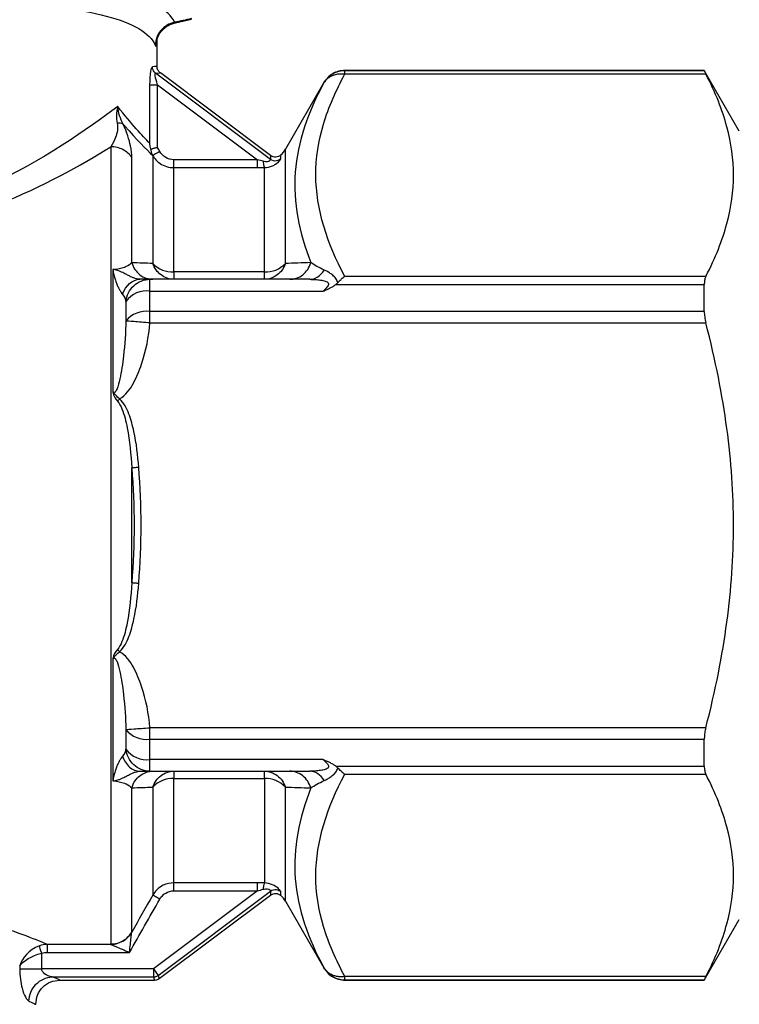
# Model space of a CAD drawing. Header units: inches. Extents: x 0.5 to 21.5, y 0.5 to 16.5.
# Tile 8 of 17: x 4.6 to 5.3, y 7.8 to 8.8. Entities that reach past the tile are written whole.
import ezdxf

# ---------------------------------------------------------------- set-up
doc = ezdxf.new("R2010")
doc.units = ezdxf.units.IN
doc.header["$LTSCALE"] = 2
doc.header["$MEASUREMENT"] = 0
doc.linetypes.add('SLD-Solid', pattern=[0])
doc.layers.add('DIMENSIONS', color=140, linetype='SLD-Solid', lineweight=25)
doc.styles.add('SLDTEXTSTYLE0', font='TXT', dxfattribs={"width": 0.7})
doc.dimstyles.new('SLDDIMSTYLE0', dxfattribs={"dimtxt": 0.169922, "dimasz": 0.26, "dimexe": 0, "dimexo": 0.0625, "dimgap": 0.04248, "dimtad": 0, "dimtih": 1, "dimtoh": 1, "dimrnd": 1e-09, "dimdsep": 46, "dimtxsty": 'SLDTEXTSTYLE0', "dimsah": 1, "dimcen": 0.09, "dimadec": 0, "dimazin": 2, "dimtfac": 1, "dimtmove": 0, "dimatfit": 0, "dimfxl": 0, "dimfrac": 2, "dimtolj": 1, "dimtzin": 12, "dimarcsym": 0})
doc.dimstyles.new('SLDDIMSTYLE1', dxfattribs={"dimtxt": 0.169922, "dimasz": 0.26, "dimexe": 0, "dimexo": 0.0625, "dimgap": 0.04248, "dimtad": 0, "dimtih": 1, "dimtoh": 1, "dimrnd": 1e-09, "dimdsep": 46, "dimtxsty": 'SLDTEXTSTYLE0', "dimsah": 1, "dimcen": 0.09, "dimadec": 0, "dimazin": 2, "dimtfac": 1, "dimtofl": 0, "dimtmove": 0, "dimatfit": 3, "dimfxl": 0, "dimfrac": 2, "dimtolj": 1, "dimtzin": 12, "dimarcsym": 0})
doc.dimstyles.new('SLDDIMSTYLE2', dxfattribs={"dimtxt": 0.169922, "dimasz": 0.26, "dimexe": 0, "dimexo": 0.0625, "dimgap": 0.04248, "dimtad": 0, "dimtih": 1, "dimtoh": 1, "dimrnd": 1e-09, "dimzin": 12, "dimdsep": 46, "dimtxsty": 'SLDTEXTSTYLE0', "dimsah": 1, "dimcen": 0.09, "dimadec": 0, "dimazin": 3, "dimtfac": 1, "dimtmove": 0, "dimatfit": 0, "dimfxl": 0, "dimfrac": 2, "dimtolj": 1, "dimtzin": 12, "dimarcsym": 0})

# ---------------------------------------------------------------- blocks, each defined once
blk = doc.blocks.new('_D')
at = {"layer": 'DIMENSIONS'}
for p, q in [((6.81084, 8.75429), (6.81084, 9.25429)), ((5.38084, 8.75429), (7.06084, 8.75429)), ((6.55837, 8.25211), (6.50131, 8.25211)), ((6.50131, 8.25211), (6.50131, 7.98205)), ((7.06331, 8.25211), (7.12037, 8.25211)), ((7.12037, 8.25211), (7.12037, 7.98205)), ((6.50131, 7.98205), (6.55837, 7.98205)), ((7.12037, 7.98205), (7.06331, 7.98205)), ((5.38084, 7.86847), (7.06084, 7.86847)), ((6.81084, 7.86847), (6.81084, 7.36847))]:
    blk.add_line(p, q, dxfattribs=at)
for points in [[(6.81084, 8.75429), (6.85084, 9.01429), (6.77084, 9.01429)], [(6.81084, 7.86847), (6.77084, 7.60847), (6.85084, 7.60847)]]:
    blk.add_solid(points, dxfattribs=at)
at = {"layer": 'DIMENSIONS', "char_height": 0.166667, "attachment_point": 1, "style": 'SLDTEXTSTYLE0'}
for s, insert in [('0.89', (6.55837, 8.50499)), ('22.5', (6.55837, 8.19689))]:
    blk.add_mtext(s, dxfattribs=dict(at, insert=insert))
blk = doc.blocks.new('_D_1')
at = {"layer": 'DIMENSIONS'}
for p, q in [((5.33856, 7.83933), (5.33856, 6.7111)), ((4.45273, 7.4912), (4.45273, 6.7111)), ((4.45273, 6.9611), (5.33856, 6.9611)), ((5.33856, 6.9611), (5.63928, 6.9611)), ((5.86956, 6.9611), (5.8125, 6.9611)), ((5.8125, 6.9611), (5.8125, 6.69104)), ((6.37449, 6.9611), (6.43155, 6.9611)), ((6.43155, 6.9611), (6.43155, 6.69104)), ((5.8125, 6.69104), (5.86956, 6.69104)), ((6.43155, 6.69104), (6.37449, 6.69104))]:
    blk.add_line(p, q, dxfattribs=at)
for points in [[(4.45273, 6.9611), (4.71273, 6.9211), (4.71273, 7.0011)], [(5.33856, 6.9611), (5.07856, 7.0011), (5.07856, 6.9211)]]:
    blk.add_solid(points, dxfattribs=at)
at = {"layer": 'DIMENSIONS', "char_height": 0.166667, "attachment_point": 1, "style": 'SLDTEXTSTYLE0'}
for s, insert in [('0.89', (5.86956, 7.21399)), ('22.5', (5.86956, 6.90589))]:
    blk.add_mtext(s, dxfattribs=dict(at, insert=insert))
blk = doc.blocks.new('_D_2')
at = {"layer": 'DIMENSIONS'}
for p, q in [((3.56691, 7.83933), (3.56691, 5.81282)), ((5.33856, 7.83933), (5.33856, 5.81282)), ((3.56691, 6.06282), (3.06691, 6.06282)), ((4.17054, 6.06282), (4.11348, 6.06282)), ((4.11348, 6.06282), (4.11348, 5.79276)), ((4.67548, 6.06282), (4.73254, 6.06282)), ((4.73254, 6.06282), (4.73254, 5.79276)), ((5.33856, 6.06282), (5.83856, 6.06282)), ((4.11348, 5.79276), (4.17054, 5.79276)), ((4.73254, 5.79276), (4.67548, 5.79276))]:
    blk.add_line(p, q, dxfattribs=at)
for points in [[(3.56691, 6.06282), (3.30691, 6.10282), (3.30691, 6.02282)], [(5.33856, 6.06282), (5.59856, 6.02282), (5.59856, 6.10282)]]:
    blk.add_solid(points, dxfattribs=at)
at = {"layer": 'DIMENSIONS', "char_height": 0.166667, "attachment_point": 1, "style": 'SLDTEXTSTYLE0'}
for s, insert in [('1.77', (4.17054, 6.31571)), ('45.0', (4.17054, 6.00761))]:
    blk.add_mtext(s, dxfattribs=dict(at, insert=insert))

msp = doc.modelspace()

# ---------------------------------------------------------------- linework, layer by layer
for p, q in [((4.76595, 8.80072), (4.7816, 8.80409)), ((4.74801, 8.75821), (4.74801, 8.7842)), ((5.28084, 8.75429), (4.9309, 8.75429)), ((4.9309, 8.75403), (4.9309, 8.75426)), ((4.9309, 8.75088), (4.9309, 8.75403)), ((5.28084, 8.75403), (4.9309, 8.75403)), ((5.31494, 8.69524), (5.28084, 8.75429)), ((5.28084, 8.75403), (5.28084, 8.75429)), ((4.85845, 8.66762), (4.74652, 8.75157)), ((4.85844, 8.67147), (4.75118, 8.75192)), ((4.9309, 8.75088), (5.28236, 8.75088)), ((4.74072, 8.74038), (4.74072, 8.68357)), ((4.7484, 8.67924), (4.7484, 8.74038)), ((4.7484, 8.74038), (4.84578, 8.66735)), ((4.91044, 8.74248), (4.87294, 8.67752)), ((4.70288, 8.68), (4.70288, 7.90366)), ((4.87294, 8.56628), (4.87294, 8.67752)), ((4.72333, 8.56698), (4.72333, 8.66946)), ((4.74376, 8.67153), (4.74379, 8.67148)), ((4.74379, 8.67148), (4.74379, 8.56628)), ((4.84578, 8.66735), (4.76425, 8.66735)), ((4.76425, 8.55806), (4.76425, 8.65961)), ((4.76425, 8.65961), (4.84578, 8.65961)), ((4.85248, 8.55806), (4.85248, 8.65971)), ((4.70499, 8.56033), (4.70499, 8.44106)), ((4.85248, 8.55806), (4.76425, 8.55806)), ((4.76425, 8.55806), (4.76425, 8.55088)), ((4.85248, 8.55088), (4.85248, 8.55806)), ((5.28236, 8.55379), (4.9309, 8.55379)), ((4.89677, 8.55088), (4.741, 8.55088)), ((4.741, 8.53942), (4.741, 8.55088)), ((4.922, 8.54583), (5.28084, 8.54583)), ((5.28084, 8.51958), (5.28084, 8.54583)), ((4.741, 8.51958), (4.741, 8.53942)), ((4.741, 8.53942), (4.90986, 8.53942)), ((4.7177, 8.52924), (4.7177, 8.51028)), ((4.741, 8.50847), (4.741, 8.51958)), ((5.28084, 8.51958), (4.741, 8.51958)), ((4.741, 8.50847), (5.28236, 8.50847)), ((4.72333, 8.25556), (4.72333, 8.3672)), ((4.70499, 8.1817), (4.70499, 8.06243)), ((4.7177, 8.11248), (4.7177, 8.09352)), ((4.741, 8.10318), (4.741, 8.11428)), ((5.28236, 8.11428), (4.741, 8.11428)), ((4.741, 8.10318), (5.28084, 8.10318)), ((4.741, 8.08334), (4.741, 8.10318)), ((5.28084, 8.07692), (5.28084, 8.10318)), ((4.90986, 8.08334), (4.741, 8.08334)), ((4.741, 8.07188), (4.741, 8.08334)), ((4.922, 8.07692), (5.28084, 8.07692)), ((4.741, 8.07188), (4.89677, 8.07188)), ((4.76425, 8.07188), (4.76425, 8.0647)), ((4.76425, 8.0647), (4.85248, 8.0647)), ((4.76425, 7.96315), (4.76425, 8.0647)), ((4.85248, 8.0647), (4.85248, 8.07188)), ((4.85248, 8.0647), (4.85248, 7.96305)), ((4.9309, 8.06897), (5.28236, 8.06897)), ((4.72333, 7.91531), (4.72333, 8.05577)), ((4.74379, 8.05648), (4.74379, 7.95127)), ((4.87294, 7.94524), (4.87294, 8.05648)), ((4.84578, 7.96315), (4.76425, 7.96315)), ((4.84578, 7.95541), (4.74438, 7.87936)), ((4.74907, 7.8731), (4.85845, 7.95514)), ((4.75011, 7.87004), (4.85844, 7.95129)), ((4.76425, 7.95541), (4.84578, 7.95541)), ((4.87294, 7.94524), (4.91044, 7.88028)), ((5.28084, 7.86847), (5.31494, 7.92752)), ((4.70299, 7.90324), (4.64114, 7.90324)), ((4.63571, 7.87936), (4.63571, 7.8946)), ((4.64114, 7.89547), (4.72106, 7.89547)), ((4.61418, 7.88226), (4.61566, 7.88408)), ((4.61418, 7.88226), (4.61418, 7.87936)), ((4.74438, 7.87936), (4.63571, 7.87936)), ((4.74438, 7.87936), (4.74438, 7.87154)), ((4.74438, 7.87936), (4.74907, 7.8731)), ((4.91044, 7.88053), (4.91044, 7.88031)), ((5.28236, 7.87188), (4.9309, 7.87188)), ((4.9309, 7.86872), (4.9309, 7.87188)), ((4.64587, 7.87154), (4.74438, 7.87154)), ((4.65343, 7.86847), (4.74548, 7.86847)), ((4.9309, 7.86872), (5.28084, 7.86872)), ((4.9309, 7.86847), (5.28084, 7.86847)), ((5.28084, 7.86847), (5.28084, 7.86872))]:
    msp.add_line(p, q)
at = {"flags": 128}
msp.add_lwpolyline([(4.75061, 8.67535), (4.74937, 8.67753), (4.7484, 8.67924)], dxfattribs=at)
for centre, radius, start, end in [((4.85248, 8.68933), 0.02362, 312.73656, 330), ((4.7631, 8.58476), 0.02673, 223.74293, 272.46286), ((4.85363, 8.58476), 0.02673, 267.53714, 316.25707), ((4.7376, 8.51545), 0.02421, 81.91233, 145.29186), ((4.73739, 8.49477), 0.02507, 81.72082, 141.77509), ((4.73739, 8.12799), 0.02507, 218.22491, 278.27918), ((4.7376, 8.10731), 0.02421, 214.70814, 278.08767), ((4.7631, 8.038), 0.02673, 87.53714, 136.25707), ((4.85363, 8.038), 0.02673, 43.74293, 92.46286), ((4.85248, 7.93343), 0.02362, 30, 47.24663)]:
    msp.add_arc(centre, radius, start, end)
for points, knots in [([(4.76502, 8.80121), (4.75957, 8.81337), (4.72502, 8.83234), (4.59059, 8.84804), (4.45508, 8.8496), (4.381, 8.84771)], [0, 0, 0, 0, 0.3913, 0.7826, 1.36955, 1.36955, 1.36955, 1.36955]), ([(4.38552, 8.82491), (4.45495, 8.82676), (4.58184, 8.82523), (4.70828, 8.80979), (4.741, 8.79097), (4.74616, 8.77884)], [0, 0, 0, 0, 0.58695, 0.97825, 1.36955, 1.36955, 1.36955, 1.36955]), ([(4.748, 8.78415), (4.74803, 8.78436), (4.74808, 8.78476), (4.74869, 8.78661), (4.74985, 8.78905), (4.75166, 8.79186), (4.75422, 8.79473), (4.75755, 8.79736), (4.76144, 8.79953), (4.76437, 8.80029), (4.76579, 8.80067)], [0, 0, 0, 0, 0.1374, 0.264779, 0.386093, 0.505103, 0.625081, 0.748688, 0.877522, 1, 1, 1, 1]), ([(4.76621, 8.80095), (4.76609, 8.80081), (4.76574, 8.80038), (4.76531, 8.80088), (4.76502, 8.80121)], [0, 0, 0, 0, 0.332558, 1, 1, 1, 1]), ([(4.74616, 8.77884), (4.7465, 8.77821), (4.74718, 8.77695), (4.74777, 8.7784), (4.74801, 8.78088), (4.74799, 8.7837), (4.74798, 8.78452)], [0, 0, 0, 0, 0.288402, 0.581697, 0.877057, 1, 1, 1, 1]), ([(4.74346, 8.75782), (4.74305, 8.75779), (4.74241, 8.75672), (4.74113, 8.75123), (4.74072, 8.74512), (4.74072, 8.74038)], [0, 0, 0, 0, 0.01805126, 0.02707689, 0.0631794, 0.0631794, 0.0631794, 0.0631794]), ([(4.74652, 8.75157), (4.74544, 8.7524), (4.74394, 8.75438), (4.74346, 8.75679), (4.74346, 8.75782)], [0, 0, 0, 0, 0.571429, 1, 1, 1, 1]), ([(4.75112, 8.75191), (4.75066, 8.75231), (4.74974, 8.75311), (4.74877, 8.75467), (4.7481, 8.75639), (4.74802, 8.7576), (4.74797, 8.75821)], [0, 0, 0, 0, 0.249906, 0.499994, 0.750085, 1, 1, 1, 1]), ([(4.9309, 8.75429), (4.92884, 8.75414), (4.92471, 8.75382), (4.91897, 8.75133), (4.91395, 8.7476), (4.91161, 8.74419), (4.91044, 8.74248)], [0, 0, 0, 0, 0.250096, 0.500027, 0.750012, 1, 1, 1, 1]), ([(4.9309, 8.75403), (4.92996, 8.754), (4.92806, 8.75393), (4.92521, 8.7534), (4.92237, 8.75251), (4.91959, 8.75123), (4.91693, 8.74955), (4.91447, 8.74748), (4.91224, 8.74505), (4.91105, 8.74318), (4.91044, 8.74223)], [0, 0, 0, 0, 0.113789, 0.230774, 0.35096, 0.474349, 0.600944, 0.73075, 0.863768, 1, 1, 1, 1]), ([(5.28084, 8.75403), (5.28086, 8.75397), (5.2809, 8.75384), (5.2812, 8.75319), (5.28167, 8.75224), (5.28213, 8.75134), (5.28236, 8.75088)], [0, 0, 0, 0, 0.249002, 0.49583, 0.744763, 1, 1, 1, 1]), ([(4.7484, 8.74038), (4.74727, 8.7436), (4.74614, 8.74766), (4.7459, 8.75108), (4.74619, 8.75164), (4.74652, 8.75157)], [0, 0, 0, 0, 0.03610251, 0.04512814, 0.0631794, 0.0631794, 0.0631794, 0.0631794]), ([(4.9309, 8.55379), (4.9135, 8.58592), (4.90276, 8.61913), (4.90239, 8.66894), (4.90507, 8.68554), (4.91499, 8.71848), (4.92218, 8.73481), (4.9309, 8.75088)], [0, 0, 0, 0, 0.5, 0.5, 0.75, 0.75, 1, 1, 1, 1]), ([(4.91044, 8.74223), (4.91086, 8.74287), (4.91166, 8.74411), (4.91311, 8.74569), (4.9146, 8.74698), (4.91607, 8.74801), (4.91747, 8.7488), (4.91966, 8.74982), (4.92277, 8.75077), (4.92687, 8.75125), (4.92959, 8.751), (4.9309, 8.75088)], [0, 0, 0, 0, 0.104598, 0.200767, 0.288394, 0.367466, 0.438049, 0.500266, 0.678611, 0.844686, 1, 1, 1, 1]), ([(5.28236, 8.55379), (5.29186, 8.57215), (5.29847, 8.58898), (5.30717, 8.62132), (5.30926, 8.63683), (5.30926, 8.66784), (5.30717, 8.68334), (5.29847, 8.71569), (5.29186, 8.73251), (5.28236, 8.75088)], [0, 0, 0, 0, 0.25, 0.25, 0.5, 0.5, 0.75, 0.75, 1, 1, 1, 1]), ([(4.74072, 8.74038), (4.74106, 8.74038), (4.74286, 8.74038), (4.74638, 8.74038), (4.7484, 8.74038)], [0, 0, 0, 0, 0.428571, 1, 1, 1, 1]), ([(4.91044, 8.74223), (4.89523, 8.71416), (4.87431, 8.65631), (4.88626, 8.59628), (4.89782, 8.56712)], [0.2140707, 0.2140707, 0.2140707, 0.2140707, 0.656047, 1.0900246, 1.0900246, 1.0900246, 1.0900246]), ([(4.91044, 8.74245), (4.91044, 8.74246), (4.91044, 8.74254), (4.91044, 8.74238), (4.91044, 8.74223)], [0, 0, 0, 0, 0.12134, 1, 1, 1, 1]), ([(4.7096, 8.7191), (4.68005, 8.69739), (4.60811, 8.64539), (4.50241, 8.61077), (4.4387, 8.60985), (4.39634, 8.61441), (4.36191, 8.62531), (4.34332, 8.63269)], [4.659338, 4.659338, 4.659338, 4.659338, 5.178577, 5.524737, 5.568006, 5.697816, 5.870896, 5.870896, 5.870896, 5.870896]), ([(4.7096, 8.7191), (4.7096, 8.71908), (4.70959, 8.71905), (4.70828, 8.71343), (4.70804, 8.70775), (4.7091, 8.70292)], [-0.00036044, -0.00036044, -0.00036044, -0.00036044, 0, 0, 0.07436772, 0.07436772, 0.07436772, 0.07436772]), ([(4.71481, 8.70209), (4.71215, 8.70707), (4.71036, 8.71302), (4.70961, 8.71905), (4.70961, 8.71908), (4.7096, 8.7191)], [-0.00036044, -0.00036044, -0.00036044, -0.00036044, 0.07400727, 0.07400727, 0.07436772, 0.07436772, 0.07436772, 0.07436772]), ([(4.7091, 8.70292), (4.71014, 8.69815), (4.70839, 8.68977), (4.70471, 8.68281), (4.70288, 8.68)], [0, 0, 0, 0, 0.0735055, 0.1286346, 0.1286346, 0.1286346, 0.1286346]), ([(4.71481, 8.70209), (4.71416, 8.70252), (4.71255, 8.70301), (4.71021, 8.70301), (4.7091, 8.70292)], [0, 0, 0, 0, 0.571429, 1, 1, 1, 1]), ([(4.72333, 8.66946), (4.72333, 8.67284), (4.72245, 8.68161), (4.71873, 8.69372), (4.71481, 8.70209)], [0, 0, 0, 0, 0.0551291, 0.1286346, 0.1286346, 0.1286346, 0.1286346]), ([(4.33461, 8.61538), (4.35468, 8.60839), (4.39185, 8.59808), (4.43758, 8.59378), (4.50637, 8.59464), (4.60389, 8.62263), (4.67369, 8.66196), (4.70288, 8.67993)], [4.791495, 4.791495, 4.791495, 4.791495, 4.964575, 5.094385, 5.137655, 5.483814, 5.870896, 5.870896, 5.870896, 5.870896]), ([(4.72333, 8.66946), (4.72127, 8.67265), (4.71826, 8.67534), (4.71112, 8.67901), (4.707, 8.68), (4.70288, 8.68)], [0, 0, 0, 0, 0.5, 0.5, 1, 1, 1, 1]), ([(4.74196, 8.67754), (4.74171, 8.67844), (4.74115, 8.68044), (4.74087, 8.68246), (4.74072, 8.68357)], [0, 0, 0, 0, 0.449923, 1, 1, 1, 1]), ([(4.7484, 8.67924), (4.74787, 8.6791), (4.74686, 8.67883), (4.74547, 8.67845), (4.74428, 8.67813), (4.74331, 8.67788), (4.74255, 8.67769), (4.74215, 8.67759), (4.74196, 8.67754)], [0, 0, 0, 0, 0.2117762, 0.4056575, 0.5812733, 0.7386454, 0.8781659, 1, 1, 1, 1]), ([(4.74376, 8.67153), (4.74365, 8.67177), (4.74321, 8.67269), (4.74267, 8.6742), (4.7422, 8.67598), (4.74203, 8.67704), (4.74196, 8.67754)], [0, 0, 0, 0, 0.128383, 0.500102, 0.768392, 1, 1, 1, 1]), ([(4.75061, 8.67535), (4.74868, 8.67426), (4.74533, 8.67236), (4.74392, 8.67156), (4.74379, 8.67148)], [0, 0, 0, 0, 0.571429, 1, 1, 1, 1]), ([(4.74379, 8.67148), (4.74555, 8.66843), (4.75124, 8.66221), (4.75954, 8.65961), (4.76425, 8.65961)], [0.21000284, 0.21000284, 0.21000284, 0.21000284, 0.22792863, 0.25182967, 0.25182967, 0.25182967, 0.25182967]), ([(4.76425, 8.66735), (4.7615, 8.66735), (4.75874, 8.66811), (4.75396, 8.67091), (4.75198, 8.67295), (4.75061, 8.67535)], [0, 0, 0, 0, 0.5, 0.5, 1, 1, 1, 1]), ([(4.76425, 8.65961), (4.76425, 8.6599), (4.76425, 8.66166), (4.76425, 8.66527), (4.76425, 8.66735)], [0, 0, 0, 0, 0.428571, 1, 1, 1, 1]), ([(4.84578, 8.65961), (4.84578, 8.65994), (4.84578, 8.66092), (4.84578, 8.66372), (4.84578, 8.66553), (4.84578, 8.66735)], [0, 0, 0, 0, 0.5, 0.5, 1, 1, 1, 1]), ([(4.85845, 8.66762), (4.85851, 8.66743), (4.85836, 8.66682), (4.85719, 8.66581), (4.85487, 8.66522), (4.85278, 8.6654), (4.85125, 8.66581)], [0.25882483, 0.25882483, 0.25882483, 0.25882483, 0.27335767, 0.2878905, 0.29515692, 0.30968976, 0.30968976, 0.30968976, 0.30968976]), ([(4.85248, 8.65971), (4.8553, 8.65976), (4.85944, 8.66075), (4.8646, 8.66359), (4.86772, 8.66657), (4.86846, 8.66786), (4.86846, 8.66814)], [0.25882483, 0.25882483, 0.25882483, 0.25882483, 0.27335767, 0.28062409, 0.29515692, 0.30968976, 0.30968976, 0.30968976, 0.30968976]), ([(4.86851, 8.67195), (4.86777, 8.6714), (4.86631, 8.6703), (4.86357, 8.66973), (4.8608, 8.67003), (4.85923, 8.67097), (4.85844, 8.67144)], [0, 0, 0, 0, 0.250267, 0.500068, 0.750035, 1, 1, 1, 1]), ([(4.86846, 8.66814), (4.86732, 8.6671), (4.8639, 8.66547), (4.86011, 8.6664), (4.85845, 8.66762)], [0, 0, 0, 0, 0.428571, 1, 1, 1, 1]), ([(4.85125, 8.66581), (4.85137, 8.66408), (4.85173, 8.66129), (4.85226, 8.65995), (4.85248, 8.65971)], [0, 0, 0, 0, 0.571429, 1, 1, 1, 1]), ([(4.71785, 8.56323), (4.7173, 8.56297), (4.71372, 8.56147), (4.7091, 8.56053), (4.70499, 8.56033)], [0.9443467, 0.9443467, 0.9443467, 0.9443467, 0.95641194, 1.0188842, 1.0188842, 1.0188842, 1.0188842]), ([(4.70499, 8.56033), (4.70499, 8.56031), (4.70499, 8.56028), (4.705, 8.56004), (4.70505, 8.5596), (4.70516, 8.55875), (4.7054, 8.5573), (4.70599, 8.55452), (4.70703, 8.55087), (4.70844, 8.54692), (4.70997, 8.54341), (4.71151, 8.54044), (4.71305, 8.53797), (4.714, 8.53672), (4.71445, 8.5362)], [-0.0002102, -0.0002102, -0.0002102, -0.0002102, 0, 0, 0.0020044, 0.0040088, 0.0080175, 0.016035, 0.03207, 0.0481051, 0.0641401, 0.0801751, 0.0962101, 0.1122451, 0.1122451, 0.1122451, 0.1122451]), ([(4.73127, 8.55088), (4.73065, 8.55088), (4.72928, 8.55102), (4.72682, 8.55166), (4.72407, 8.55269), (4.72104, 8.55411), (4.71759, 8.55585), (4.71439, 8.55756), (4.71128, 8.55888), (4.70936, 8.55958), (4.70764, 8.55998), (4.70676, 8.56019), (4.70536, 8.56031), (4.70521, 8.56032), (4.70499, 8.56033)], [-0.0002102, -0.0002102, -0.0002102, -0.0002102, 0.0158248, 0.0318599, 0.0478949, 0.0639299, 0.0799649, 0.0959999, 0.1040174, 0.1080262, 0.1100306, 0.112035, 0.112035, 0.1122451, 0.1122451, 0.1122451, 0.1122451]), ([(4.92391, 8.54759), (4.92373, 8.54836), (4.923, 8.55046), (4.92074, 8.55345), (4.91748, 8.55617), (4.91409, 8.55834), (4.91182, 8.55947), (4.91071, 8.55996)], [0.04913277, 0.04913277, 0.04913277, 0.04913277, 0.06019927, 0.08026569, 0.10033212, 0.12039854, 0.14046496, 0.14046496, 0.14046496, 0.14046496]), ([(5.28236, 8.55379), (5.28216, 8.55334), (5.28174, 8.55244), (5.2813, 8.55078), (5.28102, 8.54909), (5.28087, 8.54742), (5.28085, 8.54636), (5.28084, 8.54583)], [0, 0, 0, 0, 0.225476, 0.448802, 0.67292, 0.837836, 1, 1, 1, 1]), ([(4.89677, 8.55088), (4.89851, 8.55088), (4.90205, 8.55075), (4.90718, 8.5502), (4.9119, 8.5492), (4.9149, 8.54771), (4.91527, 8.5458), (4.91421, 8.54405), (4.9124, 8.54196), (4.91088, 8.54046), (4.90986, 8.53942)], [0, 0, 0, 0, 0.0200664, 0.0401328, 0.0601993, 0.0802657, 0.0953155, 0.1103653, 0.1203985, 0.140465, 0.140465, 0.140465, 0.140465]), ([(4.90986, 8.53942), (4.91109, 8.53995), (4.91335, 8.54093), (4.91652, 8.54247), (4.9194, 8.54401), (4.92113, 8.54523), (4.92199, 8.54584)], [0, 0, 0, 0, 0.289279, 0.530191, 0.762983, 1, 1, 1, 1]), ([(5.28084, 8.51958), (5.28086, 8.51871), (5.2809, 8.51697), (5.2812, 8.5142), (5.28167, 8.51135), (5.28213, 8.50944), (5.28236, 8.50847)], [0, 0, 0, 0, 0.249002, 0.49583, 0.744763, 1, 1, 1, 1]), ([(4.7177, 8.51028), (4.71736, 8.49916), (4.71598, 8.48004), (4.71272, 8.45712), (4.7097, 8.44513), (4.70719, 8.44054), (4.70568, 8.44047), (4.70499, 8.44106)], [0.0938727, 0.0938727, 0.0938727, 0.0938727, 0.1921972, 0.2577468, 0.2905216, 0.306909, 0.3232965, 0.3232965, 0.3232965, 0.3232965]), ([(4.71152, 8.43459), (4.71457, 8.43612), (4.7171, 8.43854), (4.72142, 8.44379), (4.72324, 8.4467), (4.72823, 8.45561), (4.73081, 8.46194), (4.73725, 8.48138), (4.73995, 8.49487), (4.741, 8.50847)], [0, 0, 0, 0, 0.125, 0.125, 0.25, 0.25, 0.5, 0.5, 1, 1, 1, 1]), ([(5.28236, 8.11428), (5.29186, 8.15102), (5.29847, 8.18467), (5.30717, 8.24936), (5.30926, 8.28036), (5.30926, 8.34239), (5.30717, 8.3734), (5.29847, 8.43808), (5.29186, 8.47174), (5.28236, 8.50847)], [0, 0, 0, 0, 0.25, 0.25, 0.5, 0.5, 0.75, 0.75, 1, 1, 1, 1]), ([(4.70499, 8.44106), (4.70499, 8.44103), (4.70499, 8.441), (4.70544, 8.43758), (4.70741, 8.4348), (4.70936, 8.43236)], [-0.02794877, -0.02794877, -0.02794877, -0.02794877, -0.02768405, -0.02768405, 0, 0, 0, 0]), ([(4.71152, 8.43458), (4.7093, 8.43635), (4.70741, 8.43796), (4.70503, 8.441), (4.70501, 8.44103), (4.70499, 8.44106)], [-0.02794877, -0.02794877, -0.02794877, -0.02794877, -0.00026473, -0.00026473, 0, 0, 0, 0]), ([(4.71152, 8.43458), (4.7111, 8.43415), (4.71036, 8.43339), (4.70965, 8.43266), (4.70936, 8.43236)], [0, 0, 0, 0, 0.571429, 1, 1, 1, 1]), ([(4.70936, 8.43236), (4.71296, 8.42787), (4.71618, 8.41879), (4.72111, 8.39695), (4.72253, 8.38037), (4.72333, 8.3672)], [0, 0, 0, 0, 0.0510557, 0.0765836, 0.1786951, 0.1786951, 0.1786951, 0.1786951]), ([(4.73015, 8.36775), (4.72921, 8.37944), (4.72794, 8.39126), (4.72415, 8.40847), (4.72262, 8.41411), (4.71844, 8.42518), (4.71572, 8.43049), (4.71152, 8.43458)], [0, 0, 0, 0, 0.5, 0.5, 0.75, 0.75, 1, 1, 1, 1]), ([(4.73015, 8.36775), (4.72897, 8.36765), (4.72622, 8.36743), (4.72411, 8.36726), (4.72333, 8.3672)], [0, 0, 0, 0, 0.428571, 1, 1, 1, 1]), ([(4.72333, 8.25556), (4.72253, 8.24239), (4.72111, 8.2258), (4.71618, 8.20397), (4.71296, 8.19489), (4.70936, 8.19039)], [0, 0, 0, 0, 0.1021115, 0.1276393, 0.1786951, 0.1786951, 0.1786951, 0.1786951]), ([(4.72333, 8.25556), (4.72411, 8.25549), (4.72622, 8.25533), (4.72897, 8.2551), (4.73015, 8.25501)], [0, 0, 0, 0, 0.571429, 1, 1, 1, 1]), ([(4.71152, 8.18817), (4.71572, 8.19226), (4.71844, 8.19758), (4.72262, 8.20864), (4.72415, 8.21429), (4.72794, 8.2315), (4.72921, 8.24332), (4.73015, 8.25501)], [0, 0, 0, 0, 0.25, 0.25, 0.5, 0.5, 1, 1, 1, 1]), ([(4.70936, 8.19039), (4.70741, 8.18796), (4.70543, 8.18517), (4.70499, 8.18176), (4.70499, 8.18173), (4.70499, 8.1817)], [-0.02768405, -0.02768405, -0.02768405, -0.02768405, 0, 0, 0.00026472, 0.00026472, 0.00026472, 0.00026472]), ([(4.70499, 8.1817), (4.70501, 8.18173), (4.70503, 8.18176), (4.70741, 8.1848), (4.7093, 8.18641), (4.71152, 8.18817)], [-0.02768405, -0.02768405, -0.02768405, -0.02768405, -0.02741932, -0.02741932, 0.00026472, 0.00026472, 0.00026472, 0.00026472]), ([(4.70936, 8.19039), (4.70965, 8.19009), (4.71036, 8.18937), (4.7111, 8.18861), (4.71152, 8.18817)], [0, 0, 0, 0, 0.428571, 1, 1, 1, 1]), ([(4.741, 8.11428), (4.73995, 8.12789), (4.73725, 8.14138), (4.73081, 8.16082), (4.72823, 8.16715), (4.72324, 8.17605), (4.72142, 8.17897), (4.7171, 8.18422), (4.71457, 8.18664), (4.71152, 8.18817)], [0, 0, 0, 0, 0.5, 0.5, 0.75, 0.75, 0.875, 0.875, 1, 1, 1, 1]), ([(4.70499, 8.1817), (4.70568, 8.18228), (4.70719, 8.18222), (4.7097, 8.17762), (4.71272, 8.16563), (4.71598, 8.14272), (4.71736, 8.12359), (4.7177, 8.11248)], [0.0303791, 0.0303791, 0.0303791, 0.0303791, 0.0467665, 0.0631539, 0.0959287, 0.1614783, 0.2598026, 0.2598026, 0.2598026, 0.2598026]), ([(5.28236, 8.11428), (5.28216, 8.11343), (5.28174, 8.11173), (5.2813, 8.10917), (5.28102, 8.10689), (5.28087, 8.10488), (5.28085, 8.10374), (5.28084, 8.10318)], [0, 0, 0, 0, 0.225476, 0.448802, 0.67292, 0.837836, 1, 1, 1, 1]), ([(4.71445, 8.08655), (4.714, 8.08603), (4.71305, 8.08479), (4.71151, 8.08232), (4.70997, 8.07934), (4.70844, 8.07583), (4.70703, 8.07189), (4.70599, 8.06823), (4.7054, 8.06546), (4.70516, 8.06401), (4.70505, 8.06315), (4.705, 8.06272), (4.70499, 8.06248), (4.70499, 8.06245), (4.70499, 8.06243)], [-0.1124553, -0.1124553, -0.1124553, -0.1124553, -0.0964203, -0.0803853, -0.0643503, -0.0483153, -0.0322802, -0.0162452, -0.0082277, -0.0042189, -0.0022146, -0.0002102, -0.0002102, 0, 0, 0, 0]), ([(4.90986, 8.08334), (4.91088, 8.0823), (4.91239, 8.0808), (4.91421, 8.0787), (4.91527, 8.07696), (4.9149, 8.07505), (4.9119, 8.07356), (4.90719, 8.07256), (4.90205, 8.072), (4.89851, 8.07188), (4.89677, 8.07188)], [-0.1404674, -0.1404674, -0.1404674, -0.1404674, -0.1204006, -0.1103673, -0.0953172, -0.0802671, -0.0602003, -0.0401335, -0.0200668, 0, 0, 0, 0]), ([(4.90986, 8.08334), (4.91114, 8.08278), (4.91339, 8.08179), (4.91664, 8.08024), (4.91946, 8.07872), (4.92119, 8.0775), (4.922, 8.07692)], [0, 0, 0, 0, 0.301109, 0.530184, 0.778984, 1, 1, 1, 1]), ([(4.91071, 8.0628), (4.91182, 8.06328), (4.91409, 8.06442), (4.91748, 8.06658), (4.92074, 8.06931), (4.923, 8.07229), (4.92373, 8.0744), (4.92391, 8.07516)], [-0.09133565, -0.09133565, -0.09133565, -0.09133565, -0.07126888, -0.05120211, -0.03113533, -0.01106856, 0, 0, 0, 0]), ([(4.922, 8.07692), (4.92235, 8.07664), (4.92305, 8.07609), (4.92363, 8.07547), (4.92391, 8.07516)], [0, 0, 0, 0, 0.507576, 1, 1, 1, 1]), ([(5.28084, 8.07692), (5.28086, 8.07612), (5.2809, 8.07451), (5.2812, 8.07239), (5.28167, 8.07049), (5.28213, 8.06948), (5.28236, 8.06897)], [0, 0, 0, 0, 0.249002, 0.49583, 0.744763, 1, 1, 1, 1]), ([(4.70499, 8.06243), (4.70521, 8.06244), (4.70536, 8.06245), (4.70676, 8.06257), (4.70764, 8.06277), (4.70936, 8.06318), (4.71128, 8.06388), (4.71439, 8.0652), (4.71759, 8.06691), (4.72104, 8.06865), (4.72407, 8.07007), (4.72682, 8.0711), (4.72928, 8.07174), (4.73065, 8.07188), (4.73127, 8.07188)], [-0.1124553, -0.1124553, -0.1124553, -0.1124553, -0.1122451, -0.1122451, -0.1102408, -0.1082364, -0.1042276, -0.0962101, -0.0801751, -0.0641401, -0.0481051, -0.03207, -0.016035, 0, 0, 0, 0]), ([(4.9309, 7.87188), (4.92218, 7.88794), (4.91499, 7.90428), (4.90507, 7.93722), (4.90239, 7.95382), (4.90276, 8.00363), (4.9135, 8.03684), (4.9309, 8.06897)], [0, 0, 0, 0, 0.25, 0.25, 0.5, 0.5, 1, 1, 1, 1]), ([(5.28236, 7.87188), (5.29186, 7.89024), (5.29847, 7.90707), (5.30717, 7.93942), (5.30926, 7.95492), (5.30926, 7.98593), (5.30717, 8.00143), (5.29847, 8.03378), (5.29186, 8.0506), (5.28236, 8.06897)], [0, 0, 0, 0, 0.25, 0.25, 0.5, 0.5, 0.75, 0.75, 1, 1, 1, 1]), ([(4.70499, 8.06243), (4.7091, 8.06223), (4.71372, 8.06128), (4.7173, 8.05979), (4.71785, 8.05953)], [0.07478361, 0.07478361, 0.07478361, 0.07478361, 0.13725588, 0.14932112, 0.14932112, 0.14932112, 0.14932112]), ([(4.89782, 8.05564), (4.88626, 8.02648), (4.87431, 7.96645), (4.89523, 7.9086), (4.91044, 7.88053)], [0.7246872, 0.7246872, 0.7246872, 0.7246872, 1.1586575, 1.6006283, 1.6006283, 1.6006283, 1.6006283]), ([(4.76425, 7.96315), (4.76071, 7.96315), (4.75243, 7.96125), (4.74612, 7.95532), (4.74379, 7.95127)], [0, 0, 0, 0, 0.01794735, 0.04187714, 0.04187714, 0.04187714, 0.04187714]), ([(4.76425, 7.95541), (4.76425, 7.95749), (4.76425, 7.9611), (4.76425, 7.96286), (4.76425, 7.96315)], [0, 0, 0, 0, 0.571429, 1, 1, 1, 1]), ([(4.84578, 7.95541), (4.84578, 7.95723), (4.84578, 7.95904), (4.84578, 7.96184), (4.84578, 7.96281), (4.84578, 7.96315)], [0, 0, 0, 0, 0.5, 0.5, 1, 1, 1, 1]), ([(4.85248, 7.96305), (4.85226, 7.96281), (4.85173, 7.96147), (4.85137, 7.95868), (4.85125, 7.95695)], [0, 0, 0, 0, 0.428571, 1, 1, 1, 1]), ([(4.86846, 7.95462), (4.86846, 7.95503), (4.86715, 7.95719), (4.86086, 7.96166), (4.8553, 7.96299), (4.85248, 7.96305)], [0.3096902, 0.3096902, 0.3096902, 0.3096902, 0.33148943, 0.34602226, 0.36055508, 0.36055508, 0.36055508, 0.36055508]), ([(4.75061, 7.9474), (4.74916, 7.94822), (4.74578, 7.95015), (4.74396, 7.95118), (4.74379, 7.95127)], [0, 0, 0, 0, 0.428571, 1, 1, 1, 1]), ([(4.75061, 7.9474), (4.75197, 7.94979), (4.75398, 7.95184), (4.75874, 7.95466), (4.7615, 7.95541), (4.76425, 7.95541)], [0, 0, 0, 0, 0.5, 0.5, 1, 1, 1, 1]), ([(4.85125, 7.95695), (4.85278, 7.95736), (4.85559, 7.95759), (4.85824, 7.95637), (4.85854, 7.95542), (4.85845, 7.95514)], [0.3096902, 0.3096902, 0.3096902, 0.3096902, 0.32422302, 0.33875584, 0.36055508, 0.36055508, 0.36055508, 0.36055508]), ([(4.85844, 7.95132), (4.85923, 7.95179), (4.8608, 7.95272), (4.86357, 7.95302), (4.86631, 7.95245), (4.86777, 7.95135), (4.86851, 7.9508)], [0, 0, 0, 0, 0.249965, 0.499932, 0.749733, 1, 1, 1, 1]), ([(4.85845, 7.95514), (4.86011, 7.95636), (4.8639, 7.95728), (4.86732, 7.95566), (4.86846, 7.95462)], [0, 0, 0, 0, 0.571429, 1, 1, 1, 1]), ([(4.64114, 7.90324), (4.62893, 7.90828), (4.58733, 7.92505), (4.4883, 7.94765), (4.39511, 7.94273), (4.34859, 7.93144), (4.33457, 7.92757)], [3.2313085, 3.2313085, 3.2313085, 3.2313085, 3.5029802, 3.7746518, 4.0463235, 4.1821594, 4.1821594, 4.1821594, 4.1821594]), ([(4.70288, 7.90366), (4.707, 7.90366), (4.71112, 7.90475), (4.71826, 7.90882), (4.72127, 7.91179), (4.72333, 7.91531)], [0, 0, 0, 0, 0.5, 0.5, 1, 1, 1, 1]), ([(4.70299, 7.90324), (4.70764, 7.90331), (4.71577, 7.9059), (4.72148, 7.91202), (4.72325, 7.91502)], [0, 0, 0, 0, 0.571429, 1, 1, 1, 1]), ([(4.72106, 7.89547), (4.72107, 7.89552), (4.72107, 7.89557), (4.72166, 7.90082), (4.72245, 7.90788), (4.72308, 7.91346), (4.72322, 7.91471), (4.72325, 7.91502)], [-0.1222968, -0.1222968, -0.1222968, -0.1222968, -0.1215594, -0.1215594, -0.0486238, -0.0243119, 0, 0, 0, 0]), ([(4.63331, 7.9018), (4.62337, 7.8982), (4.61661, 7.88989), (4.61421, 7.88236), (4.6142, 7.88231), (4.61418, 7.88226)], [-0.05562829, -0.05562829, -0.05562829, -0.05562829, -0.00035285, -0.00035285, 0, 0, 0, 0]), ([(4.64114, 7.89547), (4.64114, 7.89706), (4.64114, 7.90077), (4.64114, 7.90291), (4.64114, 7.90324)], [0, 0, 0, 0, 0.428571, 1, 1, 1, 1]), ([(4.70299, 7.90324), (4.70328, 7.90312), (4.70443, 7.90262), (4.70959, 7.90041), (4.71611, 7.8976), (4.72096, 7.89551), (4.72101, 7.89549), (4.72106, 7.89547)], [-0.1222968, -0.1222968, -0.1222968, -0.1222968, -0.0979849, -0.073673, -0.0007374, -0.0007374, 0, 0, 0, 0]), ([(4.61418, 7.88226), (4.61421, 7.88229), (4.61423, 7.88232), (4.61762, 7.88706), (4.62539, 7.89231), (4.63571, 7.8946)], [-0.05562829, -0.05562829, -0.05562829, -0.05562829, -0.05527544, -0.05527544, 0, 0, 0, 0]), ([(4.61418, 7.87936), (4.61418, 7.87267), (4.61641, 7.85708), (4.62101, 7.84909), (4.62315, 7.84808)], [0, 0, 0, 0, 0.0509791, 0.1189512, 0.1189512, 0.1189512, 0.1189512]), ([(4.61418, 7.87936), (4.61604, 7.87936), (4.61911, 7.87936), (4.62669, 7.87936), (4.6312, 7.87936), (4.63571, 7.87936)], [0, 0, 0, 0, 0.5, 0.5, 1, 1, 1, 1]), ([(4.64587, 7.87154), (4.64345, 7.87179), (4.63824, 7.87379), (4.63571, 7.87769), (4.63571, 7.87936)], [0, 0, 0, 0, 0.0679721, 0.1189512, 0.1189512, 0.1189512, 0.1189512]), ([(4.74438, 7.87154), (4.74494, 7.87158), (4.74605, 7.87165), (4.74766, 7.87219), (4.7486, 7.8728), (4.74907, 7.8731)], [0, 0, 0, 0, 0.333409, 0.666591, 1, 1, 1, 1]), ([(4.9309, 7.87188), (4.92992, 7.87178), (4.92792, 7.87157), (4.92488, 7.87172), (4.9218, 7.87226), (4.91824, 7.87346), (4.91395, 7.87585), (4.91173, 7.87882), (4.91044, 7.88053)], [0, 0, 0, 0, 0.115735, 0.237286, 0.365424, 0.50066, 0.712305, 1, 1, 1, 1]), ([(4.91044, 7.88053), (4.91098, 7.87968), (4.91203, 7.878), (4.91397, 7.87579), (4.9161, 7.87386), (4.9184, 7.87224), (4.92082, 7.87092), (4.92332, 7.86992), (4.92585, 7.86923), (4.92838, 7.8688), (4.93007, 7.86875), (4.9309, 7.86872)], [0, 0, 0, 0, 0.121257, 0.239973, 0.356151, 0.46979, 0.580894, 0.689464, 0.795504, 0.899015, 1, 1, 1, 1]), ([(4.91044, 7.88028), (4.91161, 7.87857), (4.91395, 7.87516), (4.91897, 7.87142), (4.92471, 7.86893), (4.92884, 7.86862), (4.9309, 7.86847)], [0, 0, 0, 0, 0.249988, 0.499973, 0.749904, 1, 1, 1, 1]), ([(5.28236, 7.87188), (5.28216, 7.87147), (5.28174, 7.87067), (5.2813, 7.86977), (5.28102, 7.86918), (5.28087, 7.86884), (5.28085, 7.86876), (5.28084, 7.86872)], [0, 0, 0, 0, 0.225476, 0.448802, 0.67292, 0.837836, 1, 1, 1, 1]), ([(4.62982, 7.84493), (4.63019, 7.84802), (4.63094, 7.8542), (4.63635, 7.86202), (4.64417, 7.86743), (4.65034, 7.86818), (4.65343, 7.86855)], [0, 0, 0, 0, 0.250189, 0.500172, 0.750036, 1, 1, 1, 1]), ([(4.9309, 7.8685), (4.9309, 7.86849), (4.9309, 7.8684), (4.9309, 7.86857), (4.9309, 7.86872)], [0, 0, 0, 0, 0.118955, 1, 1, 1, 1])]:
    msp.add_open_spline(points, degree=3, knots=knots)
for points in [[(4.78145, 8.80474), (4.77598, 8.80352), (4.7705, 8.80234), (4.76502, 8.80121)], [(4.76502, 8.80121), (4.75985, 8.80007), (4.75027, 8.79427), (4.7463, 8.78399), (4.74616, 8.77884)], [(4.74797, 8.75821), (4.74797, 8.75821), (4.74647, 8.75808), (4.74346, 8.75782)], [(4.74652, 8.75157), (4.74959, 8.7518), (4.75112, 8.75191), (4.75112, 8.75191)], [(4.74072, 8.68357), (4.73399, 8.69033), (4.72284, 8.7023), (4.7096, 8.7191)], [(4.71481, 8.7021), (4.71538, 8.70144), (4.71595, 8.70079), (4.71651, 8.70015)], [(4.71651, 8.70015), (4.72808, 8.68693), (4.7377, 8.67728), (4.74376, 8.67153)], [(4.85125, 8.66581), (4.84945, 8.66629), (4.84762, 8.66681), (4.84578, 8.66735)], [(4.85844, 8.67144), (4.85844, 8.67144), (4.85844, 8.67017), (4.85845, 8.66762)], [(4.86846, 8.66814), (4.86849, 8.67068), (4.86851, 8.67195), (4.86851, 8.67195)], [(4.84578, 8.65961), (4.84802, 8.65961), (4.85027, 8.65964), (4.85248, 8.65971)], [(4.72333, 8.56698), (4.72199, 8.56559), (4.72016, 8.5643), (4.71786, 8.56323)], [(4.72333, 8.56698), (4.72476, 8.56233), (4.73035, 8.55404), (4.73931, 8.55088), (4.74379, 8.55088)], [(4.74379, 8.56628), (4.73719, 8.56653), (4.73035, 8.56676), (4.72333, 8.56698)], [(4.76425, 8.55088), (4.75983, 8.55088), (4.751, 8.55388), (4.74533, 8.56179), (4.74379, 8.56628)], [(4.87294, 8.56628), (4.8714, 8.56179), (4.86573, 8.55388), (4.8569, 8.55088), (4.85248, 8.55088)], [(4.8977, 8.56712), (4.88917, 8.56686), (4.88088, 8.56658), (4.87294, 8.56628)], [(4.87724, 8.55088), (4.88174, 8.55088), (4.89072, 8.55408), (4.89629, 8.56243), (4.8977, 8.56712)], [(4.91071, 8.55996), (4.90556, 8.56223), (4.90123, 8.56468), (4.8977, 8.56712)], [(4.89677, 8.55088), (4.89944, 8.55088), (4.90479, 8.55253), (4.90906, 8.55714), (4.91071, 8.55996)], [(4.9309, 8.55379), (4.92965, 8.55296), (4.9284, 8.55198), (4.92715, 8.55088)], [(4.71445, 8.5362), (4.71717, 8.54482), (4.72411, 8.55088), (4.73127, 8.55088)], [(4.7177, 8.52924), (4.71818, 8.53507), (4.72365, 8.54632), (4.73521, 8.55088), (4.741, 8.55088)], [(4.741, 8.55088), (4.73984, 8.55088), (4.73653, 8.55088), (4.73127, 8.55088)], [(4.92199, 8.54584), (4.9227, 8.54637), (4.92333, 8.54695), (4.92391, 8.54759)], [(4.92392, 8.54759), (4.92495, 8.54879), (4.92604, 8.54989), (4.92715, 8.55087)], [(4.71445, 8.5362), (4.7162, 8.53417), (4.71731, 8.53168), (4.7177, 8.52924)], [(4.741, 8.50847), (4.7354, 8.50891), (4.72423, 8.50977), (4.7185, 8.51022), (4.7177, 8.51028)], [(4.72333, 8.3672), (4.72634, 8.33007), (4.72634, 8.29269), (4.72333, 8.25556)], [(4.73015, 8.25501), (4.73316, 8.2925), (4.73316, 8.33026), (4.73015, 8.36775)], [(4.7177, 8.11248), (4.7185, 8.11254), (4.72423, 8.11298), (4.7354, 8.11385), (4.741, 8.11428)], [(4.7177, 8.09352), (4.71731, 8.09107), (4.7162, 8.08859), (4.71445, 8.08655)], [(4.741, 8.07188), (4.73521, 8.07188), (4.72365, 8.07644), (4.71818, 8.08769), (4.7177, 8.09352)], [(4.71445, 8.08655), (4.71581, 8.08225), (4.72054, 8.07471), (4.72769, 8.07188), (4.73127, 8.07188)], [(4.92715, 8.07189), (4.92604, 8.07287), (4.92495, 8.07397), (4.92392, 8.07517)], [(4.72333, 8.05577), (4.72476, 8.06043), (4.73035, 8.06871), (4.73931, 8.07188), (4.74379, 8.07188)], [(4.73127, 8.07188), (4.73653, 8.07188), (4.73984, 8.07188), (4.741, 8.07188)], [(4.74379, 8.05648), (4.74533, 8.06096), (4.751, 8.06888), (4.75983, 8.07188), (4.76425, 8.07188)], [(4.85248, 8.07188), (4.8569, 8.07188), (4.86573, 8.06888), (4.8714, 8.06096), (4.87294, 8.05648)], [(4.8977, 8.05564), (4.89629, 8.06033), (4.89072, 8.06868), (4.88174, 8.07188), (4.87724, 8.07188)], [(4.91071, 8.0628), (4.90906, 8.06561), (4.90479, 8.07023), (4.89944, 8.07188), (4.89677, 8.07188)], [(4.92715, 8.07188), (4.9284, 8.07077), (4.92965, 8.0698), (4.9309, 8.06897)], [(4.71786, 8.05953), (4.72016, 8.05846), (4.72199, 8.05717), (4.72333, 8.05577)], [(4.72333, 8.05577), (4.73035, 8.05599), (4.73719, 8.05623), (4.74379, 8.05648)], [(4.87294, 8.05648), (4.88088, 8.05618), (4.88917, 8.0559), (4.8977, 8.05564)], [(4.8977, 8.05564), (4.90123, 8.05808), (4.90556, 8.06053), (4.91071, 8.0628)], [(4.85248, 7.96305), (4.85027, 7.96312), (4.84802, 7.96315), (4.84578, 7.96315)], [(4.74379, 7.95127), (4.73698, 7.93928), (4.73016, 7.9273), (4.72333, 7.91531)], [(4.84578, 7.95541), (4.84762, 7.95595), (4.84945, 7.95647), (4.85125, 7.95695)], [(4.85845, 7.95514), (4.85844, 7.95259), (4.85844, 7.95132), (4.85844, 7.95132)], [(4.86851, 7.9508), (4.86851, 7.9508), (4.86849, 7.95207), (4.86846, 7.95462)], [(4.72106, 7.89547), (4.73092, 7.91277), (4.74077, 7.93008), (4.75061, 7.9474)], [(4.72325, 7.91502), (4.72326, 7.91511), (4.72329, 7.9152), (4.72333, 7.91531)], [(4.64114, 7.90324), (4.6385, 7.9032), (4.63582, 7.90271), (4.63331, 7.9018)], [(4.63571, 7.8946), (4.63463, 7.89784), (4.6336, 7.90094), (4.63331, 7.9018)], [(4.70288, 7.90366), (4.70288, 7.90352), (4.70291, 7.90338), (4.70299, 7.90324)], [(4.63571, 7.8946), (4.63745, 7.89518), (4.6393, 7.89547), (4.64114, 7.89547)], [(4.75011, 7.87004), (4.75011, 7.87004), (4.74976, 7.87106), (4.74907, 7.8731)], [(4.62315, 7.84808), (4.62334, 7.8541), (4.62842, 7.8661), (4.64004, 7.87135), (4.64587, 7.87154)], [(4.65343, 7.86855), (4.65343, 7.86855), (4.65091, 7.86955), (4.64587, 7.87154)], [(4.74438, 7.87154), (4.74505, 7.86949), (4.74538, 7.86847), (4.74538, 7.86847)], [(4.74538, 7.86847), (4.74623, 7.86854), (4.74794, 7.86869), (4.74938, 7.86959), (4.75011, 7.87004)], [(4.62315, 7.84808), (4.62759, 7.84598), (4.62982, 7.84493), (4.62982, 7.84493)]]:
    msp.add_open_spline(points, degree=3)

# ---------------------------------------------------------------- dimensions: what is measured, and where the dimension line sits
at = {"layer": 'DIMENSIONS'}
dim = msp.add_linear_dim(base=(6.81084, 7.86847), p1=(5.28084, 8.75429), p2=(5.28084, 7.86847), angle=90, dimstyle='SLDDIMSTYLE0', dxfattribs=at)
dim.commit()
dim.dimension.update_dxf_attribs({"geometry": '_D', "text_midpoint": (6.81084, 8.25211), "dimtype": 160})
for base, p1, p2, dimstyle, picture, middle in [((3.56691, 6.06282), (5.33856, 7.93933), (3.56691, 7.93933), 'SLDDIMSTYLE2', '_D_2', (4.42301, 6.06282)), ((5.33856, 6.9611), (4.45273, 7.5912), (5.33856, 7.93933), 'SLDDIMSTYLE1', '_D_1', (6.12203, 6.9611))]:
    dim = msp.add_linear_dim(base=base, p1=p1, p2=p2, dimstyle=dimstyle, dxfattribs=at)
    dim.commit()
    dim.dimension.update_dxf_attribs({"geometry": picture, "text_midpoint": middle, "dimtype": 160})

doc.saveas('drawing.dxf')
